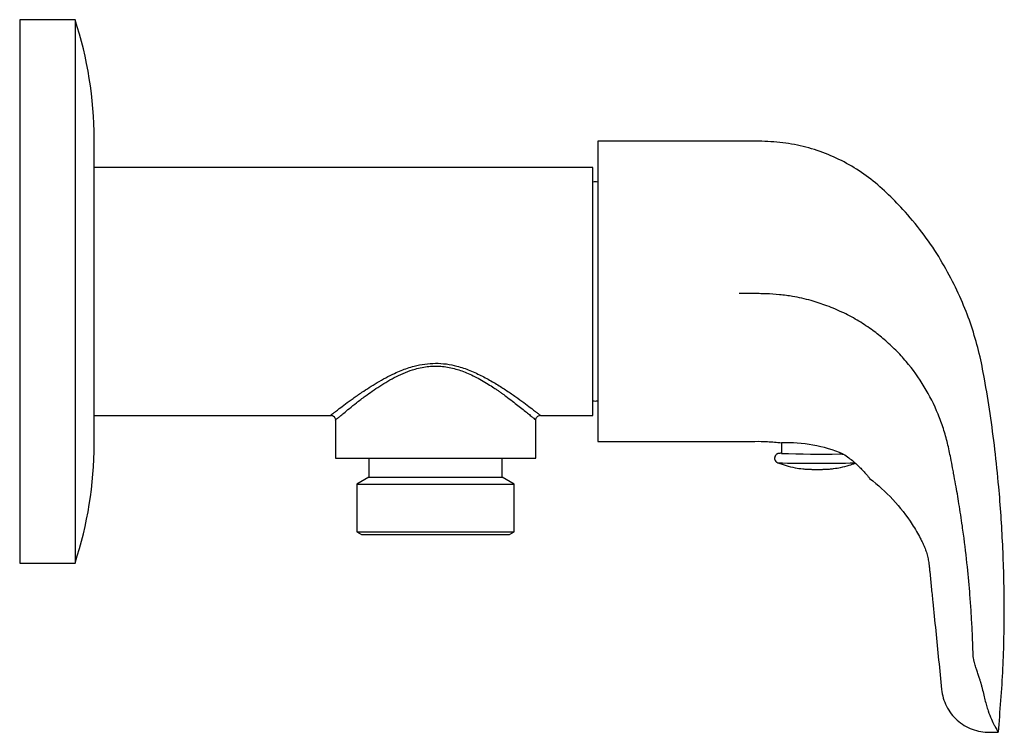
# Model space of a CAD drawing. Header units: millimetres. Extents: x 3996.019 to 3996.123, y 1701.557 to 1701.632.
import ezdxf

# ---------------------------------------------------------------- set-up
doc = ezdxf.new("R2010")
doc.units = ezdxf.units.MM
doc.layers.add('SANINDUSA', color=3, linetype='Continuous')

msp = doc.modelspace()

# ---------------------------------------------------------------- linework, layer by layer
at = {"layer": 'SANINDUSA'}
for p, q in [((3996.025198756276, 1701.631525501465), (3996.019398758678, 1701.631525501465)), ((3996.019398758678, 1701.631525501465), (3996.019398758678, 1701.574525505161)), ((3996.025198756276, 1701.631525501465), (3996.025198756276, 1701.574525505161)), ((3996.081992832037, 1701.618775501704), (3996.079992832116, 1701.618775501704)), ((3996.079992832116, 1701.618775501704), (3996.079992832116, 1701.587275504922)), ((3996.081992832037, 1701.618773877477), (3996.081992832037, 1701.618775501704)), ((3996.079492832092, 1701.616025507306), (3996.027198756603, 1701.616025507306)), ((3996.079492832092, 1701.603025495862), (3996.079492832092, 1701.616025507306)), ((3996.079492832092, 1701.590025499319), (3996.079492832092, 1701.603025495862)), ((3996.027198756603, 1701.590025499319), (3996.052002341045, 1701.590025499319)), ((3996.052492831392, 1701.589535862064), (3996.052492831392, 1701.58552549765)), ((3996.07349283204, 1701.58552549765), (3996.07349283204, 1701.589530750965)), ((3996.073988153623, 1701.590025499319), (3996.079492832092, 1701.590025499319)), ((3996.079992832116, 1701.587275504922), (3996.081992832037, 1701.587275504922)), ((3996.099242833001, 1701.587143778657), (3996.099242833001, 1701.58602724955)), ((3996.052492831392, 1701.58552549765), (3996.07349283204, 1701.58552549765)), ((3996.055992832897, 1701.58552549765), (3996.055992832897, 1701.583525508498)), ((3996.069992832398, 1701.583525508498), (3996.069992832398, 1701.58552549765)), ((3996.055992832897, 1701.583525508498), (3996.054742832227, 1701.58280381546)), ((3996.055992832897, 1701.583525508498), (3996.069992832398, 1701.583525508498)), ((3996.071242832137, 1701.58280381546), (3996.069992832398, 1701.583525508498)), ((3996.054742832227, 1701.58280381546), (3996.054742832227, 1701.577814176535)), ((3996.054742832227, 1701.58280381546), (3996.062992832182, 1701.58280381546)), ((3996.062992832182, 1701.58280381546), (3996.071242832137, 1701.58280381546)), ((3996.071242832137, 1701.577814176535), (3996.071242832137, 1701.58280381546)), ((3996.054742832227, 1701.577814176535), (3996.055242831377, 1701.577525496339)), ((3996.054742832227, 1701.577814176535), (3996.071242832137, 1701.577814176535)), ((3996.055242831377, 1701.577525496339), (3996.070742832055, 1701.577525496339)), ((3996.070742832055, 1701.577525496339), (3996.071242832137, 1701.577814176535)), ((3996.019398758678, 1701.574525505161), (3996.025198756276, 1701.574525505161)), ((3996.121024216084, 1701.556778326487), (3996.121987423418, 1701.556778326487))]:
    msp.add_line(p, q, dxfattribs=at)
for centre, radius, start, end in [((3995.987198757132, 1701.619035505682), 0.04, 0, 18.19487233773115), ((3996.079742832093, 1701.613525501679), 0.001000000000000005, 75.52248781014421, 104.4775121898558), ((3996.079742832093, 1701.592525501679), 0.001000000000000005, 255.5224878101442, 284.4775121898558), ((3995.987198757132, 1701.587015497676), 0.04, 341.8051276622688, 0), ((3996.09981617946, 1701.571841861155), 0.01531507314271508, 67.27036893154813, 92.10302018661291), ((3996.10345885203, 1701.72252504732), 0.1365628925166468, 268.2308628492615, 270.782258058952), ((3996.101935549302, 1701.658996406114), 0.07400144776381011, 267.6113975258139, 270.8186307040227), ((3996.103663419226, 1701.708344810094), 0.1233441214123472, 269.6884971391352, 271.5298079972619)]:
    msp.add_arc(centre, radius, start, end, dxfattribs=at)
for points, knots in [([(3996.027198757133, 1701.603025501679), (3996.027198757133, 1701.607271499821), (3996.027198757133, 1701.611343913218), (3996.027198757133, 1701.617348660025), (3996.027198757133, 1701.619035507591), (3996.027198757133, 1701.619035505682)], [0, 0, 0, 0, 0.4999999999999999, 0.4999999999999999, 0.9999999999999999, 0.9999999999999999, 0.9999999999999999, 0.9999999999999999]), ([(3996.117196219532, 1701.604079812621), (3996.116728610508, 1701.604940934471), (3996.115766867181, 1701.606734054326), (3996.114008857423, 1701.609260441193), (3996.11215923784, 1701.611487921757), (3996.110285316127, 1701.613402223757), (3996.108432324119, 1701.615015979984), (3996.106379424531, 1701.61635204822), (3996.104173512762, 1701.617422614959), (3996.1018339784, 1701.618200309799), (3996.099389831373, 1701.618685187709), (3996.096889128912, 1701.618798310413), (3996.094381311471, 1701.618767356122), (3996.091603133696, 1701.618776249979), (3996.088601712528, 1701.618773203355), (3996.085309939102, 1701.618774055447), (3996.083120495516, 1701.618773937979), (3996.081992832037, 1701.618773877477)], [0, 0, 0, 0, 0.07246516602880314, 0.1475399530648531, 0.2228494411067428, 0.2823019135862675, 0.3417706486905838, 0.4007448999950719, 0.4594555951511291, 0.519203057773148, 0.5791624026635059, 0.6395996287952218, 0.700415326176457, 0.7611726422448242, 0.8411484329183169, 0.918184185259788, 1, 1, 1, 1]), ([(3996.121992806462, 1701.556779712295), (3996.122175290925, 1701.559007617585), (3996.122537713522, 1701.563432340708), (3996.12265138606, 1701.569999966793), (3996.122494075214, 1701.576358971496), (3996.122123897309, 1701.581812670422), (3996.121648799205, 1701.586395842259), (3996.121145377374, 1701.590174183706), (3996.120603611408, 1701.593537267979), (3996.120032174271, 1701.596500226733), (3996.119297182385, 1701.59906636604), (3996.118382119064, 1701.60160151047), (3996.117596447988, 1701.60324341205), (3996.117196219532, 1701.604079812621)], [0, 0, 0, 0, 0.1395935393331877, 0.2772392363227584, 0.4102511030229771, 0.5370536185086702, 0.6183931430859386, 0.6974947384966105, 0.7744747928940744, 0.8306865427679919, 0.8859967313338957, 0.9419256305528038, 0.9999999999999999, 0.9999999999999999, 0.9999999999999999, 0.9999999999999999]), ([(3996.027198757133, 1701.587015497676), (3996.027198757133, 1701.587015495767), (3996.027198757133, 1701.588702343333), (3996.027198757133, 1701.594707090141), (3996.027198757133, 1701.598779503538), (3996.027198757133, 1701.603025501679)], [0, 0, 0, 0, 0.5, 0.5, 1, 1, 1, 1]), ([(3996.119346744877, 1701.564725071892), (3996.119338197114, 1701.565059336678), (3996.119321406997, 1701.565715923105), (3996.119285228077, 1701.566685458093), (3996.119242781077, 1701.567624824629), (3996.11919422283, 1701.568538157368), (3996.119140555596, 1701.56942729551), (3996.11908212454, 1701.570292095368), (3996.118965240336, 1701.571855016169), (3996.118745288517, 1701.574275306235), (3996.11845664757, 1701.5766966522), (3996.118150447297, 1701.578906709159), (3996.11788557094, 1701.580654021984), (3996.117570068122, 1701.582499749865), (3996.117338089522, 1701.583752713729), (3996.117168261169, 1701.584664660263), (3996.117014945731, 1701.585455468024), (3996.116843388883, 1701.586317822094), (3996.116604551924, 1701.587358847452), (3996.116243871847, 1701.588643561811), (3996.115507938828, 1701.590659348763), (3996.114289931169, 1701.593074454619), (3996.112710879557, 1701.59528586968), (3996.111243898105, 1701.596886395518), (3996.110070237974, 1701.597972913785), (3996.108785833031, 1701.598987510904), (3996.107373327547, 1701.599929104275), (3996.105767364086, 1701.600803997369), (3996.104083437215, 1701.60152398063), (3996.102286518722, 1701.602107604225), (3996.10085568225, 1701.602431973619), (3996.099740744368, 1701.602604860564), (3996.098813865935, 1701.602709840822), (3996.097867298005, 1701.602765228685), (3996.09693308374, 1701.602789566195), (3996.096326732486, 1701.602796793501), (3996.095625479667, 1701.602797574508), (3996.095158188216, 1701.602798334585), (3996.094829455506, 1701.602798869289)], [0, 0, 0, 0, 0.01955954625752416, 0.03842023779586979, 0.05669133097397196, 0.07446637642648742, 0.09178776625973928, 0.1086329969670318, 0.1249776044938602, 0.1830648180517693, 0.2499685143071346, 0.2665368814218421, 0.3124691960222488, 0.3524104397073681, 0.3750060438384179, 0.3862532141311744, 0.4061572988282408, 0.4216708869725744, 0.4371471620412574, 0.4680138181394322, 0.4989465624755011, 0.5612917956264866, 0.6236799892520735, 0.6549803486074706, 0.6862714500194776, 0.7156888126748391, 0.74914141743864, 0.7838761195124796, 0.8208161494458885, 0.8543857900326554, 0.8925055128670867, 0.9050986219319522, 0.9193148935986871, 0.9461786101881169, 0.9596380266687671, 0.9731040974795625, 0.9810791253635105, 1, 1, 1, 1]), ([(3996.052002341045, 1701.590025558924), (3996.052002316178, 1701.590025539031), (3996.051983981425, 1701.5900108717), (3996.052052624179, 1701.590063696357), (3996.052213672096, 1701.590193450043), (3996.052498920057, 1701.590419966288), (3996.052929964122, 1701.590750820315), (3996.053534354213, 1701.591208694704), (3996.054333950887, 1701.591794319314), (3996.055183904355, 1701.592386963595), (3996.056036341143, 1701.592948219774), (3996.056867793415, 1701.593462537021), (3996.057746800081, 1701.593964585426), (3996.058592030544, 1701.594390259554), (3996.059363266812, 1701.594726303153), (3996.060050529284, 1701.594981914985), (3996.060876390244, 1701.595229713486), (3996.061853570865, 1701.595427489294), (3996.062995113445, 1701.595512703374), (3996.06413060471, 1701.59543602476), (3996.065104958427, 1701.59523413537), (3996.065923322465, 1701.594986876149), (3996.066609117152, 1701.594731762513), (3996.067488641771, 1701.59434810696), (3996.068529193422, 1701.593809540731), (3996.069669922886, 1701.593132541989), (3996.070712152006, 1701.59245062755), (3996.071639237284, 1701.591800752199), (3996.072441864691, 1701.591213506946), (3996.07304670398, 1701.590752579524), (3996.073473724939, 1701.590418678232), (3996.073759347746, 1701.590195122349), (3996.073946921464, 1701.590052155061), (3996.073974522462, 1701.590034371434), (3996.073988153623, 1701.590025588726)], [0, 0, 0, 0, 4.151936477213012e-05, 0.03061210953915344, 0.061327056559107, 0.09190454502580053, 0.1228749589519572, 0.1637105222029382, 0.2051715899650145, 0.246978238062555, 0.2783915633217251, 0.3098417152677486, 0.3421899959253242, 0.3729491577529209, 0.3951524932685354, 0.4162619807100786, 0.4364090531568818, 0.468733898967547, 0.4999692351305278, 0.5316141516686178, 0.5632839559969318, 0.5835330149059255, 0.6045979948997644, 0.6266067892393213, 0.6680190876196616, 0.7106489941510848, 0.7526204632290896, 0.7942839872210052, 0.8360406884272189, 0.8769080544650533, 0.9080806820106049, 0.9387664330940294, 0.9697588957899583, 1, 1, 1, 1]), ([(3996.052494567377, 1701.589537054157), (3996.052493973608, 1701.589536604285), (3996.052474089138, 1701.589521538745), (3996.052539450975, 1701.589576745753), (3996.052697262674, 1701.589706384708), (3996.052975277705, 1701.589935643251), (3996.053383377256, 1701.59027492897), (3996.053953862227, 1701.590746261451), (3996.0547135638, 1701.591352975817), (3996.055527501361, 1701.591970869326), (3996.056353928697, 1701.592561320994), (3996.057140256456, 1701.593090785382), (3996.057979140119, 1701.593612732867), (3996.058876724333, 1701.594105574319), (3996.059829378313, 1701.594544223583), (3996.060736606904, 1701.59486397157), (3996.06156190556, 1701.595059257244), (3996.062281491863, 1701.595170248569), (3996.062759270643, 1701.595186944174), (3996.062994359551, 1701.595195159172)], [0, 0, 0, 0, 0.001896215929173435, 0.06350151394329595, 0.1256494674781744, 0.1867155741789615, 0.2498487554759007, 0.3305938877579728, 0.4122361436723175, 0.4995963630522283, 0.5625497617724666, 0.6254730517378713, 0.6883468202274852, 0.7510443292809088, 0.8141623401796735, 0.8760081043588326, 0.9188421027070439, 0.9600666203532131, 1, 1, 1, 1]), ([(3996.062994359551, 1701.595195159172), (3996.063236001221, 1701.595189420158), (3996.0637177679, 1701.59517797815), (3996.064434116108, 1701.595064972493), (3996.065115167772, 1701.594899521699), (3996.065777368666, 1701.594681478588), (3996.066432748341, 1701.594418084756), (3996.067122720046, 1701.594092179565), (3996.067824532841, 1701.59371172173), (3996.068493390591, 1701.59331190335), (3996.068989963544, 1701.592993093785), (3996.069353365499, 1701.592750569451), (3996.069621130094, 1701.592567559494), (3996.069892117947, 1701.592377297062), (3996.070134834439, 1701.592203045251), (3996.070534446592, 1701.591910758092), (3996.071043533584, 1701.591526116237), (3996.07165366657, 1701.591044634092), (3996.072178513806, 1701.590624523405), (3996.072646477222, 1701.590246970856), (3996.073022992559, 1701.589939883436), (3996.07329534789, 1701.589710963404), (3996.073462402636, 1701.58956433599), (3996.073482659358, 1701.58954183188), (3996.073492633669, 1701.589530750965)], [0, 0, 0, 0, 0.04109407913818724, 0.08193023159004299, 0.1236886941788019, 0.1618924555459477, 0.2035009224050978, 0.2486199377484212, 0.2992518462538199, 0.350397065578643, 0.3960083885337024, 0.4143127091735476, 0.4375902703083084, 0.461775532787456, 0.4827735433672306, 0.5006285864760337, 0.5681922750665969, 0.6261445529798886, 0.6904682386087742, 0.7512419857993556, 0.8166378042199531, 0.8796965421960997, 0.9407631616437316, 1, 1, 1, 1]), ([(3996.052002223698, 1701.590035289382), (3996.052067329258, 1701.590027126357), (3996.052197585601, 1701.590010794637), (3996.052362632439, 1701.589896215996), (3996.052477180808, 1701.589731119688), (3996.052493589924, 1701.589600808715), (3996.052501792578, 1701.589535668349)], [0, 0, 0, 0, 0.2498619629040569, 0.4998974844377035, 0.7500067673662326, 1, 1, 1, 1]), ([(3996.073488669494, 1701.589530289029), (3996.073496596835, 1701.589595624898), (3996.073512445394, 1701.589726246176), (3996.073626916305, 1701.589891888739), (3996.073792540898, 1701.590006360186), (3996.07392311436, 1701.59002218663), (3996.073988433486, 1701.590030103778)], [0, 0, 0, 0, 0.2500739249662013, 0.4999547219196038, 0.7498533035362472, 0.9999999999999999, 0.9999999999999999, 0.9999999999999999, 0.9999999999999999]), ([(3996.073492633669, 1701.589530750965), (3996.073492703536, 1701.589530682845), (3996.073493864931, 1701.589529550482), (3996.073491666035, 1701.589531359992), (3996.07348959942, 1701.589533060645)], [0, 0, 0, 0, 0.06015787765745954, 1, 1, 1, 1]), ([(3996.073988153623, 1701.590025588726), (3996.073988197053, 1701.590025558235), (3996.073990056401, 1701.590024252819), (3996.073986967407, 1701.590026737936), (3996.073983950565, 1701.590029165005)], [0, 0, 0, 0, 0.02335783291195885, 1, 1, 1, 1]), ([(3996.081992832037, 1701.587275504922), (3996.082393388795, 1701.587275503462), (3996.083273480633, 1701.587275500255), (3996.084749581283, 1701.587275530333), (3996.08637190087, 1701.587275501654), (3996.088000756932, 1701.587275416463), (3996.089525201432, 1701.587275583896), (3996.091007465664, 1701.587274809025), (3996.092878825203, 1701.587278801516), (3996.095143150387, 1701.587253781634), (3996.097397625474, 1701.587342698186), (3996.098755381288, 1701.587196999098), (3996.099254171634, 1701.587146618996)], [0, 0, 0, 0, 0.0696199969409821, 0.1529670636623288, 0.2565570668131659, 0.3515900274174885, 0.4360740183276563, 0.5215130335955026, 0.6092293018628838, 0.7612862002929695, 0.9154125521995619, 1, 1, 1, 1]), ([(3996.098954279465, 1701.586022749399), (3996.09894307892, 1701.586021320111), (3996.09892259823, 1701.586018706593), (3996.098855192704, 1701.585998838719), (3996.098780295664, 1701.585963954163), (3996.098694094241, 1701.585904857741), (3996.098599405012, 1701.585799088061), (3996.098530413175, 1701.585638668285), (3996.09852381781, 1701.585447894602), (3996.098589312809, 1701.585264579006), (3996.098702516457, 1701.585139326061), (3996.098807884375, 1701.585075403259), (3996.098870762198, 1701.585050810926), (3996.098887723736, 1701.585046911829), (3996.09889061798, 1701.585046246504)], [0, 0, 0, 0, 0.08172360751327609, 0.1494352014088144, 0.2015204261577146, 0.2667610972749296, 0.3615592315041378, 0.4790255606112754, 0.6023750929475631, 0.7268008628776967, 0.8529410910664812, 0.9244974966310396, 0.9871165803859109, 0.9999999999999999, 0.9999999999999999, 0.9999999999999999, 0.9999999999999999]), ([(3996.099242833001, 1701.586045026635), (3996.09918852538, 1701.586042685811), (3996.099055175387, 1701.586036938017), (3996.099039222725, 1701.586030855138), (3996.098954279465, 1701.586022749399)], [0, 0, 0, 0, 0.4072562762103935, 1, 1, 1, 1]), ([(3996.10573366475, 1701.585967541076), (3996.106132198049, 1701.585715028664), (3996.106486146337, 1701.585448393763), (3996.10712694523, 1701.584907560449), (3996.107416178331, 1701.584629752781), (3996.107783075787, 1701.584247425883), (3996.107894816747, 1701.584125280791), (3996.108095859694, 1701.58389772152), (3996.108185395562, 1701.5837919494), (3996.108332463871, 1701.583613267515), (3996.108391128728, 1701.583539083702), (3996.108471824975, 1701.583434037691), (3996.108492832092, 1701.583404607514), (3996.108492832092, 1701.583401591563)], [0, 0, 0, 0, 0.25, 0.25, 0.5, 0.5, 0.625, 0.625, 0.75, 0.75, 0.875, 0.875, 1, 1, 1, 1]), ([(3996.09889061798, 1701.585046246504), (3996.099170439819, 1701.584945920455), (3996.099759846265, 1701.584730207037), (3996.100630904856, 1701.584530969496), (3996.101374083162, 1701.584422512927), (3996.101883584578, 1701.584381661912), (3996.102187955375, 1701.584368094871), (3996.102373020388, 1701.584363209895), (3996.102516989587, 1701.584360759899), (3996.102663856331, 1701.584359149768), (3996.102823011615, 1701.5843581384), (3996.102938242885, 1701.584358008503), (3996.102992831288, 1701.584357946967)], [0, 0, 0, 0, 0.2095455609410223, 0.4414995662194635, 0.6273351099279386, 0.738164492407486, 0.8016848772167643, 0.8465362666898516, 0.883268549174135, 0.91901372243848, 0.9616344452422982, 1, 1, 1, 1]), ([(3996.102992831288, 1701.584357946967), (3996.103090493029, 1701.584358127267), (3996.103223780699, 1701.584358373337), (3996.103403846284, 1701.584359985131), (3996.103554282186, 1701.584362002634), (3996.103747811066, 1701.584366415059), (3996.103996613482, 1701.584376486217), (3996.104326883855, 1701.584398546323), (3996.104816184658, 1701.584448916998), (3996.105515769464, 1701.584565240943), (3996.106275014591, 1701.584746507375), (3996.106776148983, 1701.584934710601), (3996.106982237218, 1701.585012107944)], [0, 0, 0, 0, 0.07042822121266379, 0.09611966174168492, 0.1410724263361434, 0.1950179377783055, 0.2561587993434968, 0.3272084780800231, 0.4362968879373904, 0.6125941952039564, 0.8406819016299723, 1, 1, 1, 1]), ([(3996.108492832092, 1701.583401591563), (3996.110232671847, 1701.582079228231), (3996.111750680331, 1701.580452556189), (3996.113112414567, 1701.578340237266), (3996.113258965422, 1701.578101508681), (3996.113541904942, 1701.577616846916), (3996.113679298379, 1701.577368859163), (3996.113871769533, 1701.577003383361), (3996.113935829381, 1701.576878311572), (3996.114049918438, 1701.576649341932), (3996.114098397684, 1701.57654860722), (3996.114226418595, 1701.576269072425), (3996.11429004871, 1701.576109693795), (3996.114416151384, 1701.575759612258), (3996.114473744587, 1701.575578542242), (3996.114571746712, 1701.575218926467), (3996.114613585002, 1701.575038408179), (3996.11466565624, 1701.574761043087), (3996.114681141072, 1701.574669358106), (3996.114708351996, 1701.574485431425), (3996.114719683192, 1701.574392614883), (3996.114741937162, 1701.574183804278), (3996.114754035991, 1701.57406235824), (3996.114779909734, 1701.573804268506), (3996.114793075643, 1701.573672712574), (3996.114857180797, 1701.573036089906), (3996.114908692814, 1701.572523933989), (3996.115011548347, 1701.571501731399), (3996.115062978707, 1701.570990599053), (3996.115217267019, 1701.569457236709), (3996.11552584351, 1701.566390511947), (3996.115834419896, 1701.563323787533), (3996.116040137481, 1701.561279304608)], [0, 0, 0, 0, 0.2500000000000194, 0.2500000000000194, 0.2812500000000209, 0.2812500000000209, 0.3125000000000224, 0.3125000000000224, 0.3281250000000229, 0.3281250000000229, 0.3437500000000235, 0.3437500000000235, 0.3750000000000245, 0.3750000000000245, 0.4062500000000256, 0.4062500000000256, 0.4375000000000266, 0.4375000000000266, 0.4531250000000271, 0.4531250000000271, 0.4687500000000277, 0.4687500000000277, 0.4843750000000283, 0.4843750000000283, 0.5000000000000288, 0.5000000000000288, 0.5625000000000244, 0.5625000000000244, 0.62500000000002, 0.62500000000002, 0.7500000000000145, 1, 1, 1, 1]), ([(3996.120271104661, 1701.561560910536), (3996.120263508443, 1701.561598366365), (3996.120248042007, 1701.561674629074), (3996.120218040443, 1701.561794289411), (3996.120183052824, 1701.561920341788), (3996.120142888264, 1701.562053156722), (3996.120098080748, 1701.562192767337), (3996.120022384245, 1701.562418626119), (3996.119906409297, 1701.562748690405), (3996.119761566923, 1701.56316619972), (3996.119615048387, 1701.563616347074), (3996.11949936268, 1701.564023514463), (3996.119407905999, 1701.564404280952), (3996.119367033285, 1701.564618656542), (3996.119346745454, 1701.564725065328)], [0, 0, 0, 0, 0.04036419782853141, 0.08218435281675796, 0.1255287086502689, 0.1704532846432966, 0.2170033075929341, 0.2652145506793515, 0.3934583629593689, 0.5356928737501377, 0.6581199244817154, 0.8090690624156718, 0.9052283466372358, 1, 1, 1, 1]), ([(3996.12027110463, 1701.561560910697), (3996.12036619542, 1701.561060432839), (3996.120470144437, 1701.560603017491), (3996.12063438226, 1701.559975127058), (3996.120690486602, 1701.559775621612), (3996.120804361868, 1701.559395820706), (3996.120862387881, 1701.559214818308), (3996.12103520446, 1701.55870681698), (3996.121148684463, 1701.558414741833), (3996.121364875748, 1701.557912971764), (3996.121467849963, 1701.557702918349), (3996.12155975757, 1701.557531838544)], [0, 0, 0, 0, 0.2500000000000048, 0.2500000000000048, 0.375000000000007, 0.375000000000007, 0.5000000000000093, 0.5000000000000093, 0.7500000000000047, 0.7500000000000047, 1, 1, 1, 1]), ([(3996.116040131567, 1701.561278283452), (3996.116087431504, 1701.560973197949), (3996.116182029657, 1701.560363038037), (3996.11653424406, 1701.559500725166), (3996.117027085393, 1701.558714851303), (3996.117659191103, 1701.55803403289), (3996.118404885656, 1701.557479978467), (3996.119239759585, 1701.557075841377), (3996.120135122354, 1701.556819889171), (3996.12075180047, 1701.556792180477), (3996.121024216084, 1701.556778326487)], [0, 0, 0, 0, 0.1250055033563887, 0.2500064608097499, 0.3750028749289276, 0.4999933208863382, 0.6249844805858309, 0.7499857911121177, 0.8749961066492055, 1, 1, 1, 1]), ([(3996.121559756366, 1701.557531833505), (3996.121624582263, 1701.557412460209), (3996.121754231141, 1701.557173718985), (3996.121888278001, 1701.556939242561), (3996.12197211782, 1701.556797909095), (3996.121982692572, 1701.556790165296), (3996.121987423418, 1701.556786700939)], [0, 0, 0, 0, 0.2590786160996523, 0.5181455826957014, 0.7844319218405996, 1, 1, 1, 1])]:
    msp.add_open_spline(points, degree=3, knots=knots, dxfattribs=at)
msp.add_open_spline([(3996.105323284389, 1701.585974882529), (3996.105455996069, 1701.585972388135), (3996.105593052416, 1701.585969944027), (3996.10573366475, 1701.585967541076)], degree=3, dxfattribs=at)

doc.saveas('drawing.dxf')
